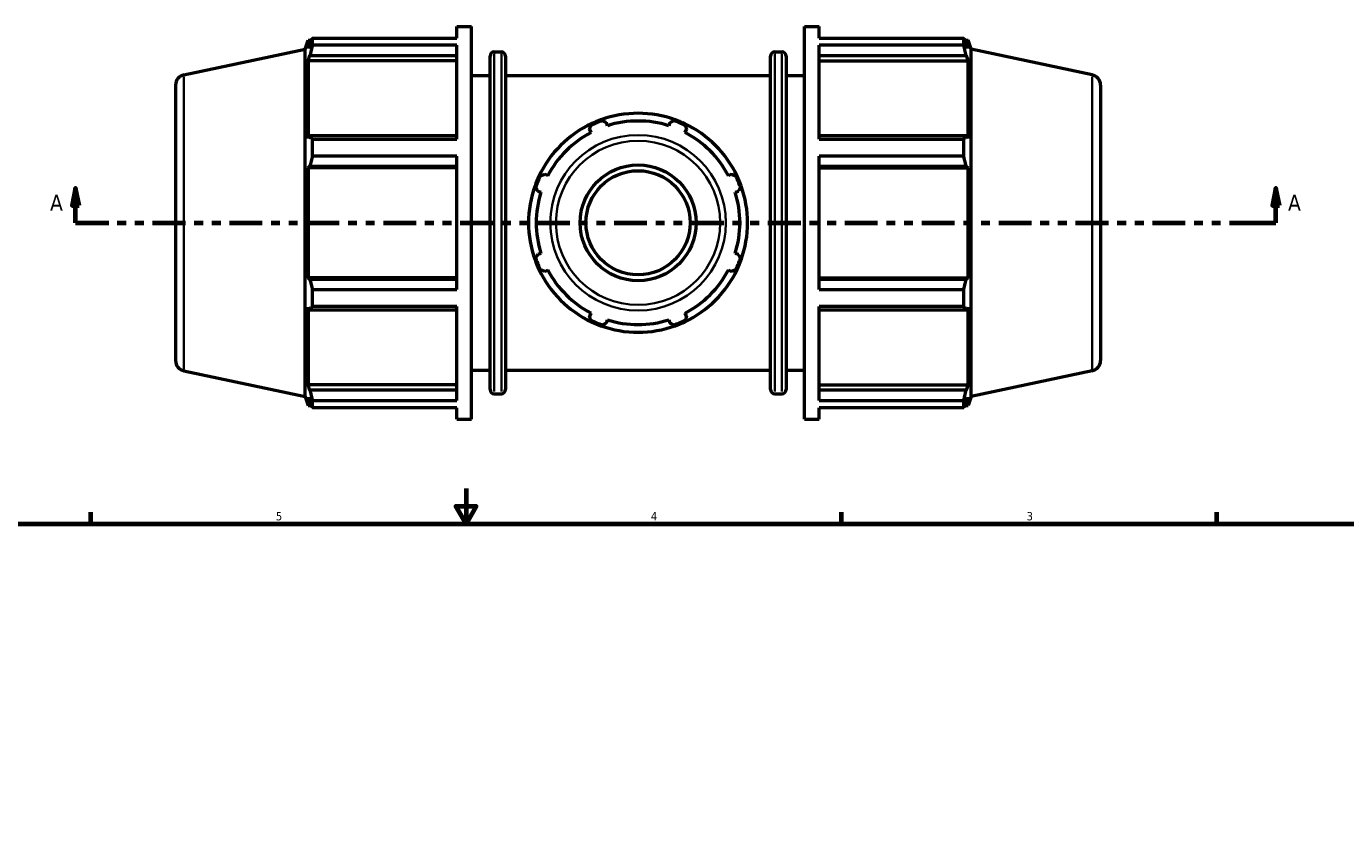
# Model space of a CAD drawing. Header units: inches. Extents: x 0.1 to 46.1, y -10.4 to 32.3.
# Tile 5 of 7: x 12 to 27, y 17.4 to 26.6. Entities that reach past the tile are written whole.
import ezdxf

# ---------------------------------------------------------------- set-up
doc = ezdxf.new("R2010")
doc.units = ezdxf.units.IN
doc.header["$MEASUREMENT"] = 0
doc.linetypes.add('DOUBLE_DASH_CHAIN', pattern=[1.2403, 0.6614, -0.0827, 0.1654, -0.0827, 0.1654, -0.0827])
for name, color, linetype, lineweight in [('Border (ANSI)', 7, 'Continuous', 70), ('Section Line (ANSI)', 7, 'DOUBLE_DASH_CHAIN', 70), ('Visible (ANSI)', 7, 'Continuous', 50), ('Visible Narrow (ANSI)', 7, 'Continuous', 35)]:
    doc.layers.add(name, color=color, linetype=linetype, lineweight=lineweight)
doc.styles.add('Label Text (ANSI)', font='tahoma.ttf')
doc.styles.add('Note Text (ANSI)', font='tahoma.ttf')

# ---------------------------------------------------------------- blocks, each defined once
blk = doc.blocks.new('Borders Default Border')
at = {"layer": 'Border (ANSI)'}
for p, q in [((12.75, 21), (12.75, 21.134)), ((21.25, 21), (21.25, 21.134)), ((25.5, 21), (25.5, 21.134))]:
    blk.add_line(p, q, dxfattribs=at)
at = {"layer": 'Border (ANSI)', "flags": 128}
for points in [[(17, 21.4), (17, 21), (16.885, 21.2), (17.115, 21.2), (17, 21)], [(0.5, 1), (0.5, 21), (33.5, 21), (33.5, 1), (0.5, 1)]]:
    blk.add_lwpolyline(points, dxfattribs=at)
at = {"layer": 'Border (ANSI)', "color": 5, "true_color": 0x0000ff, "char_height": 0.0945, "attachment_point": 7, "style": 'Note Text (ANSI)'}
for s, insert in [('5', (14.847, 21.038)), ('4', (19.092, 21.04)), ('3', (23.346, 21.038))]:
    blk.add_mtext(s, dxfattribs=dict(at, insert=insert))
blk = doc.blocks.new('2dTransSection0')
at = {"layer": 'Section Line (ANSI)', "linetype": 'Continuous'}
for p, q in [((12.58, 24.804), (12.54, 24.607)), ((12.58, 24.607), (12.58, 24.804)), ((12.619, 24.607), (12.58, 24.804)), ((26.168, 24.804), (26.129, 24.607)), ((26.168, 24.607), (26.168, 24.804)), ((26.208, 24.607), (26.168, 24.804)), ((12.54, 24.607), (12.619, 24.607)), ((12.58, 24.41), (12.58, 24.607)), ((26.129, 24.607), (26.208, 24.607)), ((26.168, 24.41), (26.168, 24.607)), ((12.58, 24.41), (12.956, 24.41)), ((25.792, 24.41), (26.168, 24.41))]:
    blk.add_line(p, q, dxfattribs=at)
at = {"layer": 'Section Line (ANSI)', "linetype": 'DOUBLE_DASH_CHAIN', "ltscale": 0.560662}
blk.add_line((12.58, 24.41), (26.168, 24.41), dxfattribs=at)
at = {"layer": 'Section Line (ANSI)', "linetype": 'Continuous', "flags": 128}
for points in [[(12.619, 24.607), (12.58, 24.804), (12.54, 24.607), (12.619, 24.607)], [(26.208, 24.607), (26.168, 24.804), (26.129, 24.607), (26.208, 24.607)]]:
    blk.add_lwpolyline(points, dxfattribs=at)
at = {"layer": 'Section Line (ANSI)'}
for points in [[(12.619, 24.607), (12.58, 24.804), (12.54, 24.607), (12.619, 24.607)], [(26.208, 24.607), (26.168, 24.804), (26.129, 24.607), (26.208, 24.607)]]:
    blk.add_solid(points, dxfattribs=at)
at = {"layer": 'Section Line (ANSI)', "char_height": 0.18, "attachment_point": 7, "style": 'Label Text (ANSI)'}
for insert in [(12.29, 24.548), (26.305, 24.548)]:
    blk.add_mtext('A', dxfattribs=dict(at, insert=insert))

msp = doc.modelspace()

# ---------------------------------------------------------------- linework, layer by layer
at = {"layer": 'Visible (ANSI)'}
for p, q in [((16.897, 26.503), (16.897, 26.635)), ((16.897, 26.635), (17.062, 26.635)), ((17.062, 22.185), (17.062, 26.635)), ((20.831, 22.185), (20.831, 26.635)), ((20.831, 26.635), (20.997, 26.635)), ((20.997, 26.503), (20.997, 26.635)), ((15.178, 26.378), (15.211, 26.479)), ((15.211, 26.479), (15.211, 26.383)), ((15.211, 26.479), (15.249, 26.479)), ((15.232, 26.447), (15.211, 26.383)), ((15.261, 26.503), (16.897, 26.503)), ((15.261, 26.423), (15.261, 26.503)), ((20.997, 26.503), (22.633, 26.503)), ((22.633, 26.423), (22.633, 26.503)), ((22.645, 26.479), (22.683, 26.479)), ((22.683, 26.383), (22.661, 26.447)), ((22.683, 26.383), (22.683, 26.479)), ((22.716, 26.378), (22.683, 26.479)), ((13.806, 26.086), (15.178, 26.378)), ((15.178, 22.442), (15.178, 26.378)), ((15.211, 26.245), (15.232, 26.304)), ((15.232, 26.304), (16.897, 26.304)), ((16.897, 26.423), (15.261, 26.423)), ((16.897, 25.357), (16.897, 26.423)), ((17.272, 22.521), (17.272, 26.298)), ((17.319, 26.346), (17.399, 26.346)), ((17.446, 26.298), (17.446, 22.521)), ((20.448, 22.521), (20.448, 26.298)), ((20.495, 26.346), (20.575, 26.346)), ((20.622, 26.298), (20.622, 22.521)), ((20.997, 25.357), (20.997, 26.423)), ((22.633, 26.423), (20.997, 26.423)), ((20.997, 26.304), (22.661, 26.304)), ((22.661, 26.304), (22.683, 26.245)), ((22.716, 22.442), (22.716, 26.378)), ((24.088, 26.086), (22.716, 26.378)), ((16.897, 26.245), (15.211, 26.245)), ((15.211, 26.245), (15.211, 25.365)), ((20.997, 26.245), (22.683, 26.245)), ((22.683, 25.365), (22.683, 26.245)), ((17.062, 26.079), (17.272, 26.079)), ((17.446, 26.079), (20.448, 26.079)), ((20.622, 26.079), (20.831, 26.079)), ((13.712, 25.97), (13.712, 22.849)), ((24.182, 25.97), (24.182, 22.849)), ((18.6, 25.51), (18.589, 25.545)), ((19.305, 25.545), (19.294, 25.51)), ((15.232, 25.396), (15.211, 25.365)), ((16.897, 25.396), (15.232, 25.396)), ((18.397, 25.466), (18.414, 25.433)), ((19.479, 25.433), (19.497, 25.466)), ((22.661, 25.396), (20.997, 25.396)), ((22.683, 25.365), (22.661, 25.396)), ((15.261, 25.357), (16.897, 25.357)), ((15.261, 25.163), (15.261, 25.357)), ((20.997, 25.357), (22.633, 25.357)), ((22.633, 25.163), (22.633, 25.357)), ((16.897, 25.163), (15.261, 25.163)), ((16.897, 23.656), (16.897, 25.163)), ((20.997, 23.656), (20.997, 25.163)), ((22.633, 25.163), (20.997, 25.163)), ((15.211, 25.032), (15.232, 25.052)), ((16.897, 25.032), (15.211, 25.032)), ((15.211, 25.032), (15.211, 23.788)), ((15.232, 25.052), (16.897, 25.052)), ((17.924, 24.942), (17.891, 24.959)), ((20.003, 24.959), (19.97, 24.942)), ((20.997, 25.052), (22.661, 25.052)), ((20.997, 25.032), (22.683, 25.032)), ((22.661, 25.052), (22.683, 25.032)), ((22.683, 23.788), (22.683, 25.032)), ((17.812, 24.768), (17.847, 24.757)), ((20.047, 24.757), (20.082, 24.768)), ((17.847, 24.063), (17.812, 24.052)), ((20.082, 24.052), (20.047, 24.063)), ((16.897, 23.788), (15.211, 23.788)), ((15.232, 23.767), (15.211, 23.788)), ((16.897, 23.767), (15.232, 23.767)), ((17.891, 23.86), (17.924, 23.877)), ((19.97, 23.877), (20.003, 23.86)), ((20.997, 23.788), (22.683, 23.788)), ((22.661, 23.767), (20.997, 23.767)), ((22.683, 23.788), (22.661, 23.767)), ((15.261, 23.656), (16.897, 23.656)), ((15.261, 23.462), (15.261, 23.656)), ((20.997, 23.656), (22.633, 23.656)), ((22.633, 23.462), (22.633, 23.656)), ((15.211, 23.454), (15.211, 22.574)), ((15.211, 23.454), (15.232, 23.424)), ((16.897, 23.462), (15.261, 23.462)), ((16.897, 22.397), (16.897, 23.462)), ((20.997, 22.397), (20.997, 23.462)), ((22.633, 23.462), (20.997, 23.462)), ((22.661, 23.424), (22.683, 23.454)), ((22.683, 22.574), (22.683, 23.454)), ((15.232, 23.424), (16.897, 23.424)), ((18.414, 23.387), (18.397, 23.354)), ((18.589, 23.275), (18.6, 23.31)), ((19.294, 23.31), (19.305, 23.275)), ((19.497, 23.354), (19.479, 23.387)), ((20.997, 23.424), (22.661, 23.424)), ((13.806, 22.734), (15.178, 22.442)), ((17.062, 22.741), (17.272, 22.741)), ((17.446, 22.741), (20.448, 22.741)), ((20.622, 22.741), (20.831, 22.741)), ((24.088, 22.734), (22.716, 22.442)), ((16.897, 22.574), (15.211, 22.574)), ((15.232, 22.515), (15.211, 22.574)), ((20.997, 22.574), (22.683, 22.574)), ((22.683, 22.574), (22.661, 22.515)), ((15.178, 22.442), (15.211, 22.341)), ((15.211, 22.436), (15.211, 22.341)), ((15.211, 22.436), (15.232, 22.373)), ((16.897, 22.515), (15.232, 22.515)), ((17.319, 22.474), (17.399, 22.474)), ((20.495, 22.474), (20.575, 22.474)), ((22.661, 22.515), (20.997, 22.515)), ((22.661, 22.373), (22.683, 22.436)), ((22.716, 22.442), (22.683, 22.341)), ((22.683, 22.341), (22.683, 22.436)), ((15.211, 22.341), (15.249, 22.341)), ((15.261, 22.397), (16.897, 22.397)), ((15.261, 22.316), (15.261, 22.397)), ((16.897, 22.316), (15.261, 22.316)), ((16.897, 22.185), (16.897, 22.316)), ((20.997, 22.397), (22.633, 22.397)), ((20.997, 22.185), (20.997, 22.316)), ((22.633, 22.316), (20.997, 22.316)), ((22.633, 22.316), (22.633, 22.397)), ((22.645, 22.341), (22.683, 22.341)), ((16.897, 22.185), (17.062, 22.185)), ((20.831, 22.185), (20.997, 22.185))]:
    msp.add_line(p, q, dxfattribs=at)
for radius in [0.656, 0.59]:
    msp.add_circle((18.947, 24.41), radius, dxfattribs=at)
for centre, radius, start, end in [((17.319, 26.298), 0.0473, 90, 180), ((17.399, 26.298), 0.0473, 0, 90), ((20.495, 26.298), 0.0473, 90, 180), ((20.575, 26.298), 0.0473, 0, 90), ((13.83, 25.97), 0.118, 102, 180), ((24.064, 25.97), 0.118, 0, 78), ((18.947, 24.41), 1.226, 109.1778, 115.8222), ((18.947, 24.41), 1.24, 109.792, 115.208), ((18.947, 24.41), 1.24, 70.208, 109.792), ((18.947, 24.41), 1.153, 72.5, 107.5), ((18.947, 24.41), 1.226, 64.1778, 70.8222), ((18.947, 24.41), 1.24, 64.792, 70.208), ((18.947, 24.41), 1.24, 115.208, 154.792), ((18.947, 24.41), 1.153, 117.5, 152.5), ((18.947, 24.41), 1.24, 25.208, 64.792), ((18.947, 24.41), 1.153, 27.5, 62.5), ((18.947, 24.41), 1.226, 154.1778, 160.8222), ((18.947, 24.41), 1.226, 19.1778, 25.8222), ((18.947, 24.41), 1.24, 160.208, 199.792), ((18.947, 24.41), 1.24, 154.792, 160.208), ((18.947, 24.41), 1.24, 19.792, 25.208), ((18.947, 24.41), 1.24, 340.208, 19.792), ((18.947, 24.41), 1.153, 162.5, 197.5), ((18.947, 24.41), 1.153, 342.5, 17.5), ((18.947, 24.41), 1.24, 199.792, 205.208), ((18.947, 24.41), 1.226, 199.1778, 205.8222), ((18.947, 24.41), 1.226, 334.1778, 340.8222), ((18.947, 24.41), 1.24, 334.792, 340.208), ((18.947, 24.41), 1.24, 205.208, 244.792), ((18.947, 24.41), 1.153, 207.5, 242.5), ((18.947, 24.41), 1.24, 295.208, 334.792), ((18.947, 24.41), 1.153, 297.5, 332.5), ((18.947, 24.41), 1.226, 244.1778, 250.8222), ((18.947, 24.41), 1.153, 252.5, 287.5), ((18.947, 24.41), 1.226, 289.1778, 295.8222), ((18.947, 24.41), 1.24, 244.792, 250.208), ((18.947, 24.41), 1.24, 250.208, 289.792), ((18.947, 24.41), 1.24, 289.792, 295.208), ((13.83, 22.849), 0.118, 180, 258), ((24.064, 22.849), 0.118, 282, 0), ((17.319, 22.521), 0.0473, 180, 270), ((17.399, 22.521), 0.0473, 270, 0), ((20.495, 22.521), 0.0473, 180, 270), ((20.575, 22.521), 0.0473, 270, 0)]:
    msp.add_arc(centre, radius, start, end, dxfattribs=at)
for points, weights in [([(15.232, 26.447), (15.246, 26.475), (15.261, 26.503)], [1.00175780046, 1.00128728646, 1]), ([(22.633, 26.503), (22.648, 26.475), (22.661, 26.447)], [1, 1.00128728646, 1.00175780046]), ([(15.261, 26.423), (15.246, 26.362), (15.232, 26.304)], [1, 1.00128728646, 1.00175780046]), ([(22.661, 26.304), (22.648, 26.362), (22.633, 26.423)], [1.00175780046, 1.00128728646, 1]), ([(18.527, 25.577), (18.536, 25.572), (18.544, 25.568)], [1, 1.00003021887, 1]), ([(18.544, 25.568), (18.567, 25.556), (18.589, 25.545)], [1, 1.00185136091, 1.00327181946]), ([(19.305, 25.545), (19.327, 25.556), (19.35, 25.568)], [1.00327181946, 1.00185136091, 1]), ([(19.35, 25.568), (19.358, 25.572), (19.367, 25.577)], [1, 1.00003021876, 1]), ([(15.232, 25.396), (15.246, 25.377), (15.261, 25.357)], [1.00175780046, 1.00128728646, 1]), ([(18.397, 25.466), (18.405, 25.489), (18.413, 25.513)], [1.00327181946, 1.00185136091, 1]), ([(18.413, 25.513), (18.416, 25.523), (18.419, 25.532)], [1, 1.00003021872, 1]), ([(19.475, 25.532), (19.478, 25.523), (19.481, 25.513)], [1, 1.0000302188, 1]), ([(19.481, 25.513), (19.489, 25.489), (19.497, 25.466)], [1, 1.00185136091, 1.00327181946]), ([(22.633, 25.357), (22.648, 25.377), (22.661, 25.396)], [1, 1.00128728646, 1.00175780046]), ([(15.261, 25.163), (15.246, 25.107), (15.232, 25.052)], [1, 1.00128728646, 1.00175780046]), ([(22.661, 25.052), (22.648, 25.107), (22.633, 25.163)], [1.00175780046, 1.00128728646, 1]), ([(17.825, 24.938), (17.834, 24.941), (17.843, 24.944)], [1, 1.00003021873, 1]), ([(17.843, 24.944), (17.867, 24.952), (17.891, 24.959)], [1, 1.00185136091, 1.00327181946]), ([(20.003, 24.959), (20.026, 24.952), (20.051, 24.944)], [1.00327181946, 1.00185136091, 1]), ([(20.051, 24.944), (20.06, 24.941), (20.069, 24.938)], [1, 1.00003021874, 1]), ([(17.789, 24.813), (17.784, 24.821), (17.78, 24.83)], [1, 1.00003021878, 1]), ([(17.812, 24.768), (17.8, 24.79), (17.789, 24.813)], [1.00327181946, 1.00185136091, 1]), ([(20.105, 24.813), (20.093, 24.79), (20.082, 24.768)], [1, 1.00185136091, 1.00327181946]), ([(20.114, 24.83), (20.109, 24.821), (20.105, 24.813)], [1, 1.00003021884, 1]), ([(17.789, 24.007), (17.8, 24.03), (17.812, 24.052)], [1, 1.00185136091, 1.00327181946]), ([(20.082, 24.052), (20.093, 24.03), (20.105, 24.007)], [1.00327181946, 1.00185136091, 1]), ([(17.78, 23.99), (17.784, 23.999), (17.789, 24.007)], [1, 1.00003021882, 1]), ([(20.105, 24.007), (20.109, 23.999), (20.114, 23.99)], [1, 1.00003021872, 1]), ([(15.232, 23.767), (15.246, 23.713), (15.261, 23.656)], [1.00175780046, 1.00128728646, 1]), ([(17.843, 23.876), (17.834, 23.879), (17.825, 23.882)], [1, 1.00003021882, 1]), ([(17.891, 23.86), (17.867, 23.868), (17.843, 23.876)], [1.00327181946, 1.00185136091, 1]), ([(20.051, 23.876), (20.026, 23.868), (20.003, 23.86)], [1, 1.00185136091, 1.00327181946]), ([(20.069, 23.882), (20.06, 23.879), (20.051, 23.876)], [1, 1.00003021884, 1]), ([(22.633, 23.656), (22.648, 23.713), (22.661, 23.767)], [1, 1.00128728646, 1.00175780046]), ([(15.261, 23.462), (15.246, 23.442), (15.232, 23.424)], [1, 1.00128728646, 1.00175780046]), ([(22.661, 23.424), (22.648, 23.442), (22.633, 23.462)], [1.00175780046, 1.00128728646, 1]), ([(18.413, 23.306), (18.405, 23.33), (18.397, 23.354)], [1, 1.00185136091, 1.00327181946]), ([(18.419, 23.288), (18.416, 23.297), (18.413, 23.306)], [1, 1.00003021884, 1]), ([(19.481, 23.306), (19.478, 23.297), (19.475, 23.288)], [1, 1.00003021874, 1]), ([(19.497, 23.354), (19.489, 23.33), (19.481, 23.306)], [1.00327181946, 1.00185136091, 1]), ([(18.544, 23.252), (18.536, 23.247), (18.527, 23.243)], [1, 1.00003021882, 1]), ([(18.589, 23.275), (18.567, 23.263), (18.544, 23.252)], [1.00327181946, 1.00185136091, 1]), ([(19.35, 23.252), (19.327, 23.263), (19.305, 23.275)], [1, 1.00185136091, 1.00327181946]), ([(19.367, 23.243), (19.358, 23.247), (19.35, 23.252)], [1, 1.0000302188, 1]), ([(15.232, 22.515), (15.246, 22.457), (15.261, 22.397)], [1.00175780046, 1.00128728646, 1]), ([(22.633, 22.397), (22.648, 22.457), (22.661, 22.515)], [1, 1.00128728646, 1.00175780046]), ([(15.261, 22.316), (15.246, 22.345), (15.232, 22.373)], [1, 1.00128728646, 1.00175780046]), ([(22.661, 22.373), (22.648, 22.345), (22.633, 22.316)], [1.00175780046, 1.00128728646, 1])]:
    msp.add_rational_spline(points, weights, degree=2, dxfattribs=at)
at = {"layer": 'Visible Narrow (ANSI)'}
for p, q in [((17.319, 26.322), (17.319, 22.498)), ((17.399, 22.498), (17.399, 26.322)), ((20.495, 26.322), (20.495, 22.498)), ((20.575, 22.498), (20.575, 26.322)), ((13.806, 22.754), (13.806, 26.065)), ((24.088, 22.754), (24.088, 26.065))]:
    msp.add_line(p, q, dxfattribs=at)
for radius in [0.994, 0.93]:
    msp.add_circle((18.947, 24.41), radius, dxfattribs=at)

# ---------------------------------------------------------------- block references
msp.add_blockref('Borders Default Border', (0, 0))
at = {"layer": 'Section Line (ANSI)'}
msp.add_blockref('2dTransSection0', (0, 0), dxfattribs=at)

doc.saveas('drawing.dxf')
